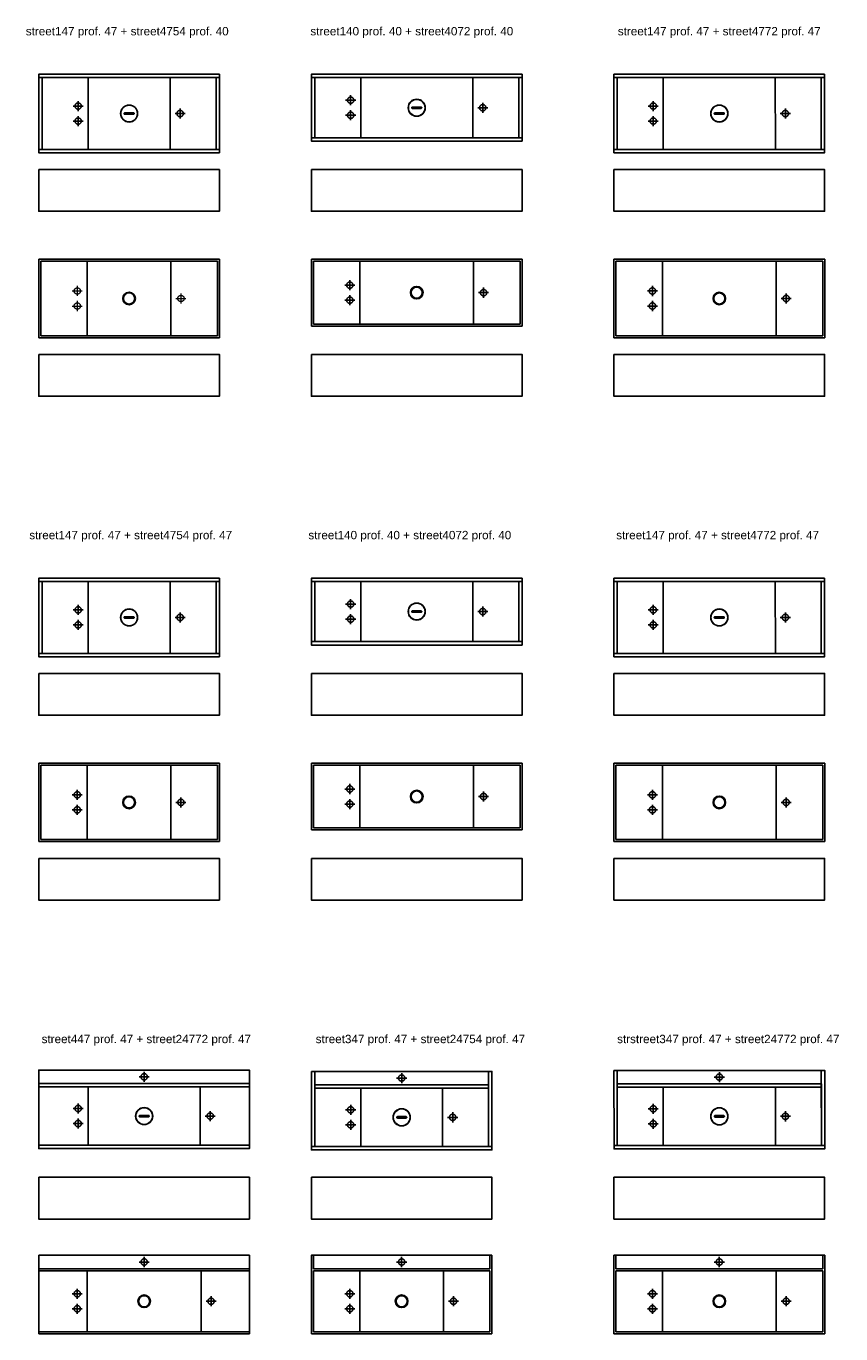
# Model space of a CAD drawing. Header units: millimetres. Extents: x 396 to 4372, y 216 to 1946.
# Tile 5 of 12: x 1300 to 1787, y 1163 to 1946. Entities that reach past the tile are written whole.
import ezdxf

# ---------------------------------------------------------------- set-up
doc = ezdxf.new("R2010")
doc.units = ezdxf.units.MM
doc.linetypes.add('ACAD_ISO02W100', pattern=[15, 12, -3])
doc.layers.add('8', color=8, linetype='Continuous', lineweight=18)
doc.styles.get("Standard").update_dxf_attribs({"font": 'arial.ttf'})

# ---------------------------------------------------------------- blocks, each defined once
blk = doc.blocks.new('*U15')
for points in [[(0, 47), (0, 2), (108, 2), (108, 45), (0, 45)], [(108, 47), (108, 45), (0, 45), (0, 47), (108, 47)], [(0, 45), (2, 45), (2, 2), (0, 2), (0, 45)], [(106, 45), (108, 45), (108, 2), (106, 2), (106, 45)], [(108, 2), (108, 0), (0, 0), (0, 2), (108, 2)]]:
    blk.add_lwpolyline(points)
for points in [[(0, 0), (108, 0), (108, 47), (0, 47)], [(29.5, 45), (78.5, 45), (78.5, 2), (29.5, 2)], [(51.2, 23.85), (51.3, 23.89), (51.4, 23.9), (56.6, 23.9), (56.7, 23.89), (56.8, 23.85), (56.88, 23.78), (56.95, 23.7), (56.99, 23.6), (57, 23.5), (56.99, 23.4), (56.95, 23.3), (56.88, 23.22), (56.8, 23.15), (56.7, 23.11), (56.6, 23.1), (51.4, 23.1), (51.3, 23.11), (51.2, 23.15), (51.12, 23.22), (51.05, 23.3), (51.01, 23.4), (51, 23.5), (51.01, 23.6), (51.05, 23.7), (51.12, 23.78)]]:
    blk.add_lwpolyline(points, close=True)
for radius in [5.1, 5]:
    blk.add_circle((54, 23.5), radius)
at = {"layer": 'Defpoints', "linetype": 'ACAD_ISO02W100'}
for p, q in [((20.5, 28), (26.52, 28)), ((23.51, 31.01), (23.51, 24.99)), ((81.48, 23.5), (87.5, 23.5)), ((84.49, 26.51), (84.49, 20.49)), ((20.5, 19), (26.52, 19)), ((23.51, 22.01), (23.51, 15.99))]:
    blk.add_line(p, q, dxfattribs=at)
for centre in [(23.51, 28), (84.49, 23.5), (23.51, 19)]:
    blk.add_circle(centre, 1.9, dxfattribs=at)
blk = doc.blocks.new('*U16')
for p, q in [((108, 47), (0, 47)), ((0, 47), (0, 0)), ((108, 47), (108, 0)), ((106.8, 45.8), (1.2, 45.8)), ((1.2, 45.8), (1.2, 1.2)), ((29, 45.8), (29, 1.2, 0)), ((79, 1.2, 0), (79, 45.8)), ((106.8, 45.8), (106.8, 1.2)), ((108, 0), (0, 0)), ((1.2, 1.2), (106.8, 1.2))]:
    blk.add_line(p, q)
blk.add_circle((54, 23.51, 0), 3.78)
at = {"extrusion": (0, 0, -1)}
blk.add_circle((-54, 23.51, 0), 3.35, dxfattribs=at)
at = {"layer": '8', "linetype": 'ACAD_ISO02W100'}
for p, q in [((19.99, 28, 0), (26.01, 28, 0)), ((23, 31.01, 0), (23, 25, 0)), ((81.99, 23.5), (88, 23.5)), ((84.99, 26.51), (84.99, 20.49)), ((19.99, 19, 0), (26.01, 19, 0)), ((23, 22.01, 0), (23, 16, 0))]:
    blk.add_line(p, q, dxfattribs=at)
for centre in [(23, 28, 0), (84.99, 23.5), (23, 19, 0)]:
    blk.add_circle(centre, 1.9, dxfattribs=at)
blk = doc.blocks.new('*U17')
for points in [[(0, 40), (0, 2), (126, 2), (126, 38), (0, 38)], [(126, 40), (126, 38), (0, 38), (0, 40), (108, 40)], [(0, 38), (2, 38), (2, 2), (0, 2), (0, 38)], [(124, 38), (126, 38), (126, 2), (124, 2), (124, 38)], [(126, 2), (126, 0), (0, 0), (0, 2), (126, 2)]]:
    blk.add_lwpolyline(points)
for points in [[(0, 0), (126, 0), (126, 40), (0, 40)], [(29.49, 38), (96.49, 38), (96.51, 2), (29.51, 2)], [(60.2, 20.35), (60.3, 20.39), (60.4, 20.4), (65.6, 20.4), (65.7, 20.39), (65.8, 20.35), (65.88, 20.28), (65.95, 20.2), (65.99, 20.1), (66, 20), (65.99, 19.9), (65.95, 19.8), (65.88, 19.72), (65.8, 19.65), (65.7, 19.61), (65.6, 19.6), (60.4, 19.6), (60.3, 19.61), (60.2, 19.65), (60.12, 19.72), (60.05, 19.8), (60.01, 19.9), (60, 20), (60.01, 20.1), (60.05, 20.2), (60.12, 20.28)]]:
    blk.add_lwpolyline(points, close=True)
for radius in [5.1, 5]:
    blk.add_circle((63, 20), radius)
at = {"layer": 'Defpoints', "linetype": 'ACAD_ISO02W100'}
for p, q in [((20.49, 24.5), (26.5, 24.5)), ((23.5, 27.51), (23.5, 21.49)), ((23.5, 18.51), (23.5, 12.49)), ((99.49, 20), (105.51, 20)), ((102.5, 23.01), (102.5, 16.99)), ((20.49, 15.5), (26.5, 15.5))]:
    blk.add_line(p, q, dxfattribs=at)
for centre in [(23.5, 24.5), (23.5, 15.5), (102.5, 20)]:
    blk.add_circle(centre, 1.9, dxfattribs=at)
blk = doc.blocks.new('*U18')
for p, q in [((0, 40), (0, 0)), ((126.02, 40), (126.02, 0)), ((124.82, 38.79), (1.2, 38.79)), ((1.2, 38.79), (1.2, 1.2)), ((29, 38.79), (29, 1.2, 0)), ((97, 1.2, 0), (97, 38.79)), ((124.82, 38.79), (124.82, 1.2)), ((126.02, 0), (0, 0)), ((1.2, 1.2), (124.82, 1.2))]:
    blk.add_line(p, q)
blk.add_lwpolyline([(126.02, 40), (0, 40)])
blk.add_circle((63, 20), 3.78)
at = {"extrusion": (0, 0, -1)}
blk.add_circle((-63, 20, 0), 3.35, dxfattribs=at)
at = {"layer": 'Defpoints', "linetype": 'ACAD_ISO02W100'}
for p, q in [((19.99, 24.5), (26.01, 24.5)), ((23, 27.51), (23, 21.49)), ((23, 18.51), (23, 12.49)), ((99.99, 20, 0), (106.01, 20, 0)), ((103, 23, 0), (103, 16.99, 0)), ((19.99, 15.5), (26.01, 15.5))]:
    blk.add_line(p, q, dxfattribs=at)
for centre in [(23, 24.5), (23, 15.5), (103, 20, 0)]:
    blk.add_circle(centre, 1.9, dxfattribs=at)
blk = doc.blocks.new('*U19')
for points in [[(0, 47), (0, 2), (126, 2), (126, 45), (0, 45)], [(126, 47), (126, 45), (0, 45), (0, 47), (126, 47)], [(0, 45), (2, 45), (2, 2), (0, 2), (0, 45)], [(124, 45), (126, 45), (126, 2), (124, 2), (124, 45)], [(126, 2), (126, 0), (0, 0), (0, 2), (126, 2)]]:
    blk.add_lwpolyline(points)
for points in [[(29.49, 45), (96.49, 45), (96.51, 2), (29.51, 2)], [(60.2, 23.85), (60.3, 23.89), (60.4, 23.9), (65.6, 23.9), (65.7, 23.89), (65.8, 23.85), (65.88, 23.78), (65.95, 23.7), (65.99, 23.6), (66, 23.5), (65.99, 23.4), (65.95, 23.3), (65.88, 23.22), (65.8, 23.15), (65.7, 23.11), (65.6, 23.1), (60.4, 23.1), (60.3, 23.11), (60.2, 23.15), (60.12, 23.22), (60.05, 23.3), (60.01, 23.4), (60, 23.5), (60.01, 23.6), (60.05, 23.7), (60.12, 23.78)]]:
    blk.add_lwpolyline(points, close=True)
for radius in [5.1, 5]:
    blk.add_circle((63, 23.5), radius)
at = {"layer": 'Defpoints', "linetype": 'ACAD_ISO02W100'}
for p, q in [((20.49, 28), (26.5, 28)), ((23.5, 31.01), (23.5, 24.99)), ((99.49, 23.5), (105.51, 23.5)), ((102.5, 26.51), (102.5, 20.49)), ((20.49, 19), (26.5, 19)), ((23.5, 22.01), (23.5, 15.99))]:
    blk.add_line(p, q, dxfattribs=at)
for centre in [(23.5, 28), (102.5, 23.5), (23.5, 19)]:
    blk.add_circle(centre, 1.9, dxfattribs=at)
blk = doc.blocks.new('*U20')
for p, q in [((0, 47), (0, 0)), ((126.02, 47), (126.02, 0)), ((124.82, 45.79), (1.2, 45.79)), ((1.2, 45.79), (1.2, 1.2)), ((29, 45.79), (29, 1.2, 0)), ((97, 1.2, 0), (97, 45.79)), ((124.82, 45.79), (124.82, 1.2)), ((126.02, 0), (0, 0)), ((1.2, 1.2), (124.82, 1.2))]:
    blk.add_line(p, q)
blk.add_lwpolyline([(126.02, 47), (0, 47)])
blk.add_circle((63, 23.5), 3.78)
at = {"extrusion": (0, 0, -1)}
blk.add_circle((-63, 23.5, 0), 3.35, dxfattribs=at)
at = {"layer": 'Defpoints', "linetype": 'ACAD_ISO02W100'}
for p, q in [((19.99, 28), (26.01, 28)), ((23, 31.01), (23, 24.99)), ((99.99, 23.5, 0), (106.01, 23.5, 0)), ((103, 26.5, 0), (103, 20.49, 0)), ((19.99, 19), (26.01, 19)), ((23, 22.01), (23, 15.99))]:
    blk.add_line(p, q, dxfattribs=at)
for centre in [(23, 28), (103, 23.5, 0), (23, 19)]:
    blk.add_circle(centre, 1.9, dxfattribs=at)
blk = doc.blocks.new('*U0')
blk.add_lwpolyline([(0, 25), (108, 25), (108, 0), (0, 0)], close=True)
blk = doc.blocks.new('*U24')
blk.add_lwpolyline([(0, 25), (126, 25), (126, 0), (0, 0)], close=True)
blk = doc.blocks.new('*U37')
for points in [[(0, 47), (0, 2), (108, 2), (108, 45), (0, 45)], [(108, 47), (108, 45), (0, 45), (0, 47), (108, 47)], [(0, 45), (2, 45), (2, 2), (0, 2), (0, 45)], [(106, 45), (108, 45), (108, 2), (106, 2), (106, 45)], [(108, 2), (108, 0), (0, 0), (0, 2), (108, 2)]]:
    blk.add_lwpolyline(points)
for points in [[(0, 0), (108, 0), (108, 47), (0, 47)], [(29.5, 45), (78.5, 45), (78.5, 2), (29.5, 2)], [(51.2, 23.85), (51.3, 23.89), (51.4, 23.9), (56.6, 23.9), (56.7, 23.89), (56.8, 23.85), (56.88, 23.78), (56.95, 23.7), (56.99, 23.6), (57, 23.5), (56.99, 23.4), (56.95, 23.3), (56.88, 23.22), (56.8, 23.15), (56.7, 23.11), (56.6, 23.1), (51.4, 23.1), (51.3, 23.11), (51.2, 23.15), (51.12, 23.22), (51.05, 23.3), (51.01, 23.4), (51, 23.5), (51.01, 23.6), (51.05, 23.7), (51.12, 23.78)]]:
    blk.add_lwpolyline(points, close=True)
for radius in [5.1, 5]:
    blk.add_circle((54, 23.5), radius)
at = {"layer": 'Defpoints', "linetype": 'ACAD_ISO02W100'}
for p, q in [((20.5, 28), (26.52, 28)), ((23.51, 31.01), (23.51, 24.99)), ((81.49, 23.5), (87.51, 23.5)), ((84.49, 26.51), (84.49, 20.49)), ((20.5, 19), (26.52, 19)), ((23.51, 22.01), (23.51, 15.99))]:
    blk.add_line(p, q, dxfattribs=at)
for centre in [(23.51, 28), (84.5, 23.5), (23.51, 19)]:
    blk.add_circle(centre, 1.9, dxfattribs=at)
blk = doc.blocks.new('*U39')
for p, q in [((0, 0), (0, -47)), ((108, 0), (108, -47)), ((106.8, -1.2), (1.2, -1.2)), ((1.2, -1.2), (1.2, -45.8)), ((29, -1.2), (29, -45.8, 0)), ((79, -45.8, 0), (79, -1.2)), ((106.8, -1.2), (106.8, -45.8)), ((1.2, -45.8), (106.8, -45.8)), ((108, -47), (0, -47))]:
    blk.add_line(p, q)
blk.add_lwpolyline([(108, 0), (0, 0)])
blk.add_circle((54, -23.49, 0), 3.78)
at = {"extrusion": (0, 0, -1)}
blk.add_circle((-54, -23.49, 0), 3.35, dxfattribs=at)
at = {"layer": 'Defpoints', "linetype": 'ACAD_ISO02W100'}
for p, q in [((19.99, -19, 0), (26.01, -19, 0)), ((23, -15.99, 0), (23, -22, 0)), ((85, -20.49, 0), (85, -26.51, 0)), ((19.99, -28, 0), (26.01, -28, 0)), ((23, -24.99, 0), (23, -31, 0)), ((81.99, -23.5, 0), (88.01, -23.5, 0))]:
    blk.add_line(p, q, dxfattribs=at)
for centre in [(23, -19, 0), (85, -23.5, 0), (23, -28, 0)]:
    blk.add_circle(centre, 1.9, dxfattribs=at)
blk = doc.blocks.new('*U25')
blk.add_lwpolyline([(0, 25), (108, 25), (108, 0), (0, 0)], close=True)
blk = doc.blocks.new('*U51')
for points in [[(0, 39), (126, 39), (126, 47), (0, 47)], [(0, 0), (126, 0), (126, 39), (0, 39)], [(29.5, 37), (96.5, 37), (96.5, 2), (29.5, 2)], [(60.2, 19.84), (60.3, 19.88), (60.4, 19.9), (65.6, 19.9), (65.7, 19.88), (65.8, 19.84), (65.88, 19.78), (65.95, 19.7), (65.99, 19.6), (66, 19.5), (65.99, 19.39), (65.95, 19.3), (65.88, 19.21), (65.8, 19.15), (65.7, 19.11), (65.6, 19.1), (60.4, 19.1), (60.3, 19.11), (60.2, 19.15), (60.12, 19.21), (60.05, 19.3), (60.01, 19.39), (60, 19.5), (60.01, 19.6), (60.05, 19.7), (60.12, 19.78)]]:
    blk.add_lwpolyline(points, close=True)
for points in [[(0, 40), (0, 2), (126, 2), (126, 37), (0, 37)], [(126, 39), (126, 37), (0, 37), (0, 39), (108, 39)], [(126, 2), (126, 0), (0, 0), (0, 2), (126, 2)]]:
    blk.add_lwpolyline(points)
for radius in [5.1, 5]:
    blk.add_circle((63, 19.5), radius)
at = {"layer": 'Defpoints', "linetype": 'ACAD_ISO02W100'}
for p, q in [((59.99, 43), (66.01, 43)), ((63, 46.01), (63, 39.99)), ((20.49, 24), (26.51, 24)), ((23.5, 27.01), (23.5, 20.99)), ((23.5, 18.01), (23.5, 11.99)), ((99.49, 19.5), (105.51, 19.5)), ((102.5, 22.5), (102.5, 16.49)), ((20.49, 15), (26.51, 15))]:
    blk.add_line(p, q, dxfattribs=at)
for centre in [(63, 43), (23.5, 24), (23.5, 15), (102.5, 19.5)]:
    blk.add_circle(centre, 1.9, dxfattribs=at)
blk = doc.blocks.new('*U52')
for p, q in [((126, 47), (0, 47)), ((0, 47), (0, 39)), ((126, 47), (126, 39)), ((126, 39), (0, 39)), ((0, 39), (0, 0)), ((0, 39), (126, 39)), ((126, 37.8), (0, 37.8)), ((29, 37.8, 0), (29, 1.2, 0)), ((97, 1.2, 0), (97, 37.8, 0)), ((126, 39), (126, 0)), ((0, 1.2), (126, 1.2)), ((126, 0), (0, 0))]:
    blk.add_line(p, q)
blk.add_circle((63, 19.5), 3.78)
at = {"extrusion": (0, 0, -1)}
blk.add_circle((-63, 19.5, 0), 3.35, dxfattribs=at)
at = {"layer": 'Defpoints', "linetype": 'ACAD_ISO02W100'}
for p, q in [((66.01, 43), (59.99, 43)), ((63, 46.01), (63, 39.99)), ((19.99, 24), (26.01, 24)), ((23, 27.01), (23, 20.99)), ((23, 18.01), (23, 11.99)), ((99.99, 19.5, 0), (106.01, 19.5, 0)), ((103, 22.5, 0), (103, 16.49, 0)), ((19.99, 15), (26.01, 15))]:
    blk.add_line(p, q, dxfattribs=at)
for centre in [(63, 43), (23, 24), (23, 15), (103, 19.5, 0)]:
    blk.add_circle(centre, 1.9, dxfattribs=at)
blk = doc.blocks.new('*U55')
for points in [[(-0.02, 47), (1.98, 47), (1.98, 2), (0, 2), (-0.02, 47)], [(106, 47), (108, 47), (108, 2), (106.02, 2), (106, 47)], [(106, 39), (106, 37), (1.98, 37), (1.98, 39), (106.01, 39)], [(1.98, 37), (1.98, 2), (106.01, 2), (106.01, 37), (1.98, 37)], [(108, 2), (108, 0), (0, 0), (0, 2), (108, 2)]]:
    blk.add_lwpolyline(points)
for points in [[(1.98, 39), (106, 39), (106, 47), (1.98, 47)], [(1.98, 2), (106.02, 2), (106.01, 39), (1.98, 39)], [(29.5, 37), (78.5, 37), (78.5, 2), (29.5, 2)], [(51.2, 19.84), (51.3, 19.88), (51.4, 19.9), (56.6, 19.9), (56.7, 19.88), (56.8, 19.84), (56.88, 19.78), (56.95, 19.7), (56.99, 19.6), (57, 19.5), (56.99, 19.39), (56.95, 19.3), (56.88, 19.21), (56.8, 19.15), (56.7, 19.11), (56.6, 19.1), (51.4, 19.1), (51.3, 19.11), (51.2, 19.15), (51.12, 19.21), (51.05, 19.3), (51.01, 19.39), (51, 19.5), (51.01, 19.6), (51.05, 19.7), (51.12, 19.78)]]:
    blk.add_lwpolyline(points, close=True)
for radius in [5.1, 5]:
    blk.add_circle((54, 19.5), radius)
at = {"layer": 'Defpoints', "linetype": 'ACAD_ISO02W100'}
for p, q in [((50.99, 43), (57.01, 43)), ((54, 46.01), (54, 39.99)), ((20.49, 24), (26.51, 24)), ((23.5, 27.01), (23.5, 20.99)), ((23.5, 18.01), (23.5, 11.99)), ((81.49, 19.5), (87.51, 19.5)), ((84.5, 22.5), (84.5, 16.49)), ((20.49, 15), (26.51, 15))]:
    blk.add_line(p, q, dxfattribs=at)
for centre in [(54, 43), (23.5, 24), (23.5, 15), (84.5, 19.5)]:
    blk.add_circle(centre, 1.9, dxfattribs=at)
blk = doc.blocks.new('*U54')
for p, q in [((1.2, 39), (1.2, 47)), ((106.8, 39), (106.8, 47)), ((108, 47), (108, 0)), ((0, 39), (0, 0)), ((106.8, 39), (1.2, 39)), ((106.8, 37.8), (1.2, 37.8)), ((1.2, 37.8), (1.2, 1.2)), ((29, 37.8, 0), (29, 1.2, 0)), ((79, 1.2, 0), (79, 37.8, 0)), ((106.8, 37.8), (106.8, 1.2)), ((108, 0), (0, 0)), ((1.2, 1.2), (106.8, 1.2))]:
    blk.add_line(p, q)
at = {"linetype": 'ACAD_ISO02W100'}
for p, q in [((57.01, 43), (50.99, 43)), ((54, 46.01), (54, 39.99)), ((19.99, 24), (26.01, 24)), ((23, 27.01), (23, 20.99)), ((23, 18.01), (23, 11.99)), ((81.99, 19.5), (88.01, 19.5)), ((85, 22.5), (85, 16.49)), ((19.99, 15), (26.01, 15)), ((0, 0), (0, 1.2))]:
    blk.add_line(p, q, dxfattribs=at)
blk.add_lwpolyline([(108, 47), (0, 47), (0, 39)])
for centre in [(54, 43), (23, 24), (23, 15), (85, 19.5)]:
    blk.add_circle(centre, 1.9, dxfattribs=at)
blk.add_circle((54, 19.5), 3.78)
at = {"extrusion": (0, 0, -1)}
blk.add_circle((-54, 19.5, 0), 3.35, dxfattribs=at)
blk = doc.blocks.new('*U103')
for points in [[(-0.02, 47), (1.98, 47), (1.98, 2), (0, 2), (-0.02, 47)], [(124, 47), (126, 47), (126, 2), (124.02, 2), (124, 47)], [(124, 39.01), (124, 37.01), (1.98, 37), (1.98, 39), (106.01, 39)], [(1.98, 37), (1.98, 2), (124.01, 2.01), (124.01, 37.01), (1.98, 37)], [(126, 2), (126, 0), (0, 0), (0, 2), (108, 2)]]:
    blk.add_lwpolyline(points)
for points in [[(1.98, 39), (124, 39.01), (124, 47.01), (1.98, 47)], [(1.98, 2), (124.02, 2.01), (124.01, 39.01), (1.98, 39)], [(29.5, 37), (96.5, 37), (96.5, 2), (29.5, 2)], [(60.2, 19.84), (60.3, 19.88), (60.4, 19.9), (65.6, 19.9), (65.7, 19.88), (65.8, 19.84), (65.88, 19.78), (65.95, 19.7), (65.99, 19.6), (66, 19.5), (65.99, 19.39), (65.95, 19.3), (65.88, 19.21), (65.8, 19.15), (65.7, 19.11), (65.6, 19.1), (60.4, 19.1), (60.3, 19.11), (60.2, 19.15), (60.12, 19.21), (60.05, 19.3), (60.01, 19.39), (60, 19.5), (60.01, 19.6), (60.05, 19.7), (60.12, 19.78)]]:
    blk.add_lwpolyline(points, close=True)
for radius in [5.1, 5]:
    blk.add_circle((63, 19.5), radius)
at = {"layer": 'Defpoints', "linetype": 'ACAD_ISO02W100'}
for p, q in [((59.99, 43), (66.01, 43)), ((63, 46.01), (63, 39.99)), ((20.49, 24), (26.51, 24)), ((23.5, 27.01), (23.5, 20.99)), ((23.5, 18.01), (23.5, 11.99)), ((99.49, 19.5), (105.51, 19.5)), ((102.5, 22.5), (102.5, 16.49)), ((20.49, 15), (26.51, 15))]:
    blk.add_line(p, q, dxfattribs=at)
for centre in [(63, 43), (23.5, 24), (23.5, 15), (102.5, 19.5)]:
    blk.add_circle(centre, 1.9, dxfattribs=at)
blk = doc.blocks.new('*U57')
for p, q in [((1.2, 39), (1.2, 47)), ((124.82, 39), (124.82, 47)), ((0, 39), (0, 0)), ((124.82, 39), (1.2, 39)), ((1.2, 39), (124.82, 39)), ((124.82, 37.8), (1.2, 37.8)), ((1.2, 37.8), (1.2, 1.2)), ((29, 37.8, 0), (29, 1.2, 0)), ((97, 1.2, 0), (97, 37.8, 0)), ((124.82, 37.8), (124.82, 1.2)), ((126.02, 39), (126.02, 0)), ((126.02, 0), (0, 0)), ((1.2, 1.2), (124.82, 1.2))]:
    blk.add_line(p, q)
at = {"linetype": 'ACAD_ISO02W100'}
for p, q in [((66.01, 43), (59.99, 43)), ((63, 46.01), (63, 39.99)), ((19.99, 24), (26.01, 24)), ((23, 27.01), (23, 20.99)), ((23, 18.01), (23, 11.99)), ((99.99, 19.5, 0), (106.01, 19.5, 0)), ((103, 22.5, 0), (103, 16.49, 0)), ((19.99, 15), (26.01, 15))]:
    blk.add_line(p, q, dxfattribs=at)
for points in [[(63.01, 47), (0, 47), (0, 39)], [(63.01, 47), (126.02, 47), (126.02, 39)]]:
    blk.add_lwpolyline(points)
for centre in [(63, 43), (23, 24), (23, 15), (103, 19.5, 0)]:
    blk.add_circle(centre, 1.9, dxfattribs=at)
blk.add_circle((63, 19.5), 3.78)
at = {"extrusion": (0, 0, -1)}
blk.add_circle((-63, 19.5, 0), 3.35, dxfattribs=at)
blk = doc.blocks.new('*U102')
blk.add_lwpolyline([(0, 25), (126, 25), (126, 0), (0, 0)], close=True)

msp = doc.modelspace()

# ---------------------------------------------------------------- block references
for name, p in [('*U15', (1307.45, 1870.1)), ('*U17', (1470.45, 1877.1)), ('*U19', (1651.45, 1870.1)), ('*U0', (1307.45, 1835.1)), ('*U16', (1307.45, 1759.39, 0)), ('*U18', (1470.45, 1766.39, 0)), ('*U20', (1651.45, 1759.39, 0)), ('*U0', (1307.45, 1724.39, 0)), ('*U37', (1307.45, 1568.48)), ('*U17', (1470.45, 1575.48)), ('*U19', (1651.45, 1568.48)), ('*U25', (1307.45, 1533.48)), ('*U39', (1307.45, 1504.77)), ('*U18', (1470.45, 1464.77)), ('*U20', (1651.45, 1457.77)), ('*U0', (1307.45, 1422.77)), ('*U51', (1307.45, 1274.02)), ('*U55', (1470.47, 1273.25)), ('*U103', (1651.46, 1273.85)), ('*U0', (1470.45, 1231.85)), ('*U52', (1307.45, 1163.15, 0)), ('*U54', (1470.45, 1163.15)), ('*U57', (1651.45, 1163.15))]:
    msp.add_blockref(name, p)
at = {"color": 3}
for name, p in [('*U24', (1470.45, 1835.1)), ('*U24', (1651.45, 1835.1)), ('*U24', (1470.45, 1724.39, 0)), ('*U24', (1651.45, 1724.39, 0)), ('*U24', (1470.45, 1533.48)), ('*U24', (1651.45, 1533.48)), ('*U24', (1470.45, 1422.77)), ('*U24', (1651.45, 1422.77)), ('*U24', (1307.45, 1231.85)), ('*U102', (1651.45, 1231.85))]:
    msp.add_blockref(name, p, dxfattribs=at)

# ---------------------------------------------------------------- texts
at = {"char_height": 5, "attachment_point": 1}
for s, width, heights, insert in [('street147 prof. 47 + street4754 prof. 40 ', 124.6362, [12.48], (1299.66, 1945.4)), ('street140 prof. 40 + street4072 prof. 40', 124.6362, [12.48], (1469.86, 1945.4)), ('street147 prof. 47 + street4772 prof. 47', 124.6362, [12.48], (1653.75, 1945.4)), ('street147 prof. 47 + street4754 prof. 47', 127.368, [0], (1301.73, 1643.78, 0)), ('street140 prof. 40 + street4072 prof. 40', 127.368, [6.47], (1468.67, 1643.78, 0)), ('street147 prof. 47 + street4772 prof. 47', 127.368, [0], (1652.78, 1643.78, 0)), ('street447 prof. 47 + street24772 prof. 47', 127.368, [0], (1309.11, 1342.15, 0)), ('street347 prof. 47 + street24754 prof. 47', 127.368, [0], (1473.06, 1342.15, 0)), ('strstreet347 prof. 47 + street24772 prof. 47', 138.6931, [0], (1653.32, 1342.15, 0))]:
    msp.add_mtext_dynamic_manual_height_columns(s, width=width, gutter_width=12.5, heights=heights, dxfattribs=dict(at, insert=insert))

doc.saveas('drawing.dxf')
